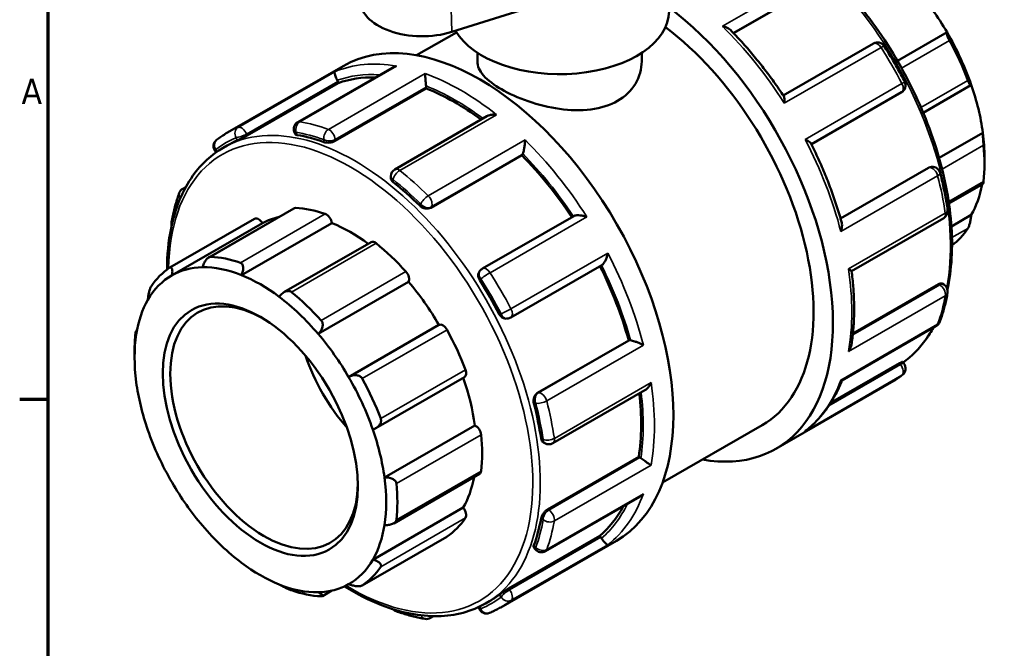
# Model space of a CAD drawing. Header units: millimetres. Extents: x 0 to 900, y -246 to 612.
# Tile 5 of 10: x 17 to 135, y 490 to 565. Entities that reach past the tile are written whole.
import ezdxf

# ---------------------------------------------------------------- set-up
doc = ezdxf.new("R2010")
doc.units = ezdxf.units.MM
for name, color, linetype, lineweight in [('Border (ANSI)', 7, 'Continuous', 70), ('Visible (ANSI)', 7, 'Continuous', 50), ('Visible Narrow (ANSI)', 7, 'Continuous', 35)]:
    doc.layers.add(name, color=color, linetype=linetype, lineweight=lineweight)
doc.styles.add('Note Text (ANSI)', font='tahoma.ttf')

# ---------------------------------------------------------------- blocks, each defined once
blk = doc.blocks.new('Borders Default Border')
at = {"layer": 'Border (ANSI)'}
blk.add_line((20, 519.75), (16.55, 519.75), dxfattribs=at)
at = {"layer": 'Border (ANSI)', "flags": 128}
blk.add_lwpolyline([(20, 20), (20, 574), (821, 574), (821, 20), (20, 20)], dxfattribs=at)
at = {"layer": 'Border (ANSI)', "insert": (16.78, 555.35), "char_height": 3.05, "attachment_point": 7, "style": 'Note Text (ANSI)'}
blk.add_mtext('A', dxfattribs=at)

msp = doc.modelspace()

# ---------------------------------------------------------------- linework, layer by layer
at = {"layer": 'Visible (ANSI)'}
for p, q in [((68.65, 564.023), (88.357, 570.215)), ((113.213, 569.977), (102.601, 563.866)), ((64.389, 561.206), (69.192, 563.972)), ((128.325, 563.979), (122.347, 560.537)), ((119.455, 562.64), (108.576, 556.376)), ((71.721, 561.506), (71.721, 560.453)), ((91.521, 561.506), (91.521, 560.453)), ((41.592, 551.886), (55.536, 559.916)), ((61.445, 559.712), (50.066, 553.159)), ((43.966, 551.536), (54.954, 557.864)), ((54.954, 557.864), (54.884, 558.046)), ((54.56, 550.886), (65.548, 557.214)), ((65.548, 557.214), (65.548, 557.377)), ((111.978, 550.484), (122.855, 556.748)), ((125.457, 554.281), (131.204, 557.591)), ((72.872, 553.858), (61.76, 547.459)), ((49.65, 551.98), (49.744, 551.74)), ((132.639, 551.879), (127.368, 548.843)), ((40.117, 549.645), (40.22, 549.517)), ((41.091, 550.074), (41.572, 550.351)), ((66.092, 542.841), (77.08, 549.169)), ((77.08, 549.169), (77.15, 549.27)), ((132.843, 548.893), (132.843, 548.111)), ((126.093, 547.668), (115.48, 541.557)), ((126.339, 547.748), (126.467, 547.76)), ((61.279, 546.627), (61.279, 546.427)), ((36.207, 545.117), (36.56, 545.32)), ((128.56, 543.352), (132.676, 545.723)), ((49.597, 542.766), (39.347, 536.864)), ((34.643, 535.633), (44.854, 541.513)), ((83.325, 541.834), (72.333, 535.505)), ((116.822, 535.206), (127.927, 541.601)), ((131.241, 541.972), (128.856, 540.599)), ((34.916, 534.702), (45.806, 540.973)), ((43.295, 534.724), (54.185, 540.995)), ((58.9, 538.701), (48.4, 532.655)), ((75.733, 529.612), (86.724, 535.941)), ((72.026, 535.224), (71.952, 535.119)), ((52.539, 527.629), (63.428, 533.9)), ((127.307, 533.636), (116.98, 527.689)), ((127.754, 533.701), (127.927, 533.602)), ((75.214, 529.476), (75.342, 529.488)), ((56.2, 522.445), (67.089, 528.716)), ((115.657, 522.045), (127.034, 528.596)), ((30.566, 527.99), (30.687, 528.06)), ((78.972, 520.533), (89.96, 526.86)), ((90.082, 526.872), (89.96, 526.86)), ((30.398, 524.82), (30.398, 525.602)), ((122.593, 524.102), (114.297, 519.325)), ((122.962, 524.269), (123.124, 524.068)), ((59.476, 516.285), (70.167, 522.442)), ((107.705, 513.797), (121.649, 521.827)), ((80.806, 514.466), (91.917, 520.864)), ((60.514, 510.345), (71.404, 516.615)), ((94.031, 509.731), (106.058, 516.657)), ((79.674, 514.566), (79.848, 514.466)), ((80.186, 506.5), (91.174, 512.828)), ((91.315, 512.747), (91.174, 512.828)), ((61.628, 504.809), (71.979, 510.77)), ((79.912, 501.461), (91.288, 508.012)), ((59.116, 500.438), (70.005, 506.709)), ((57.83, 497.327), (68.041, 503.207)), ((75.471, 496.966), (86.46, 503.294)), ((86.582, 503.143), (86.46, 503.294)), ((74.528, 494.691), (88.472, 502.721)), ((78.523, 501.892), (78.685, 501.691)), ((54.189, 496.709), (53.048, 496.052)), ((72.709, 495.168), (73.19, 495.444)), ((71.856, 494.724), (71.917, 494.566)), ((66.427, 493.633), (66.053, 493.418))]:
    msp.add_line(p, q, dxfattribs=at)
for centre, start, end in [((119.934, 561.808), 32.53013, 119.93599), ((122.376, 557.579), 299.93599, 27.47044), ((50.545, 552.327), 119.93599, 201.19789), ((40.866, 550.247), 127.65667, 218.80817), ((62.239, 546.627), 119.93599, 180), ((126.555, 546.804), 14.50821, 95.23725), ((36.687, 544.285), 119.93599, 159.76431), ((127.448, 542.433), 299.93599, 8.44379), ((35.793, 540.943), 169.84806, 195.48718), ((72.812, 534.673), 119.93599, 144.97291), ((127.448, 532.77), 349.84806, 60.06401), ((75.254, 530.444), 275.23725, 299.93599), ((126.555, 529.428), 299.93599, 339.76431), ((122.376, 523.466), 307.65667, 38.80817), ((80.327, 515.298), 240.06401, 299.93599), ((79.433, 502.293), 218.80817, 299.93599), ((62.239, 495.137), 223.9248, 250.25837), ((72.812, 494.913), 201.19789, 292.59424), ((65.574, 494.25), 260.3869, 299.93599)]:
    msp.add_arc(centre, 0.96, start, end, dxfattribs=at)
for centre, major_axis, ratio, start_param, end_param in [((117.683, 557.623), (-10.699, 18.58), 0.5780931, 4.7215888, 5.0212158), ((65.074, 567.797), (-7.465, 0), 0.5758617, 6.2462621, 8.3534483), ((81.621, 566.533), (-13.2, 0), 0.5758617, 0.3177162, 3.1415927), ((91.237, 542.394), (16.468, -28.597), 0.5780931, 5.8321585, 8.4871392), ((72.004, 531.319), (-16.468, 28.597), 0.5780931, 3.1415927, 6.2831853), ((91.237, 542.394), (14.821, -25.738), 0.5780931, 0, 2.2078118), ((117.683, 557.623), (-10.699, 18.58), 0.5780931, 4.3928973, 4.7215888), ((117.004, 557.233), (11.178, -19.411), 0.5780931, 1.2960845, 1.5352163), ((54.296, 557.992), (-0.479, 0.832), 0.5780931, 4.4525233, 4.6230607), ((69.048, 529.617), (-15.809, 27.453), 0.5780931, 5.9439307, 6.1802125), ((64.869, 557.768), (-0.479, 0.832), 0.5780931, 3.9289245, 4.099462), ((69.048, 529.617), (-15.809, 27.453), 0.5780931, 5.3594874, 5.6566137), ((117.683, 557.623), (-10.699, 18.58), 0.5780931, 4.0932703, 4.3928973), ((117.683, 557.623), (-10.699, 18.58), 0.5780931, 3.9289245, 4.0932703), ((57.381, 522.898), (-15.809, 27.453), 0.5780931, 6.210972, 6.2831853), ((57.381, 522.898), (15.809, -27.453), 0.5780931, 2.5457806, 2.6940746), ((117.004, 557.233), (11.178, -19.411), 0.5780931, 0.667766, 0.9068978), ((69.048, 529.617), (-15.809, 27.453), 0.5780931, 4.8219329, 5.1330149), ((76.563, 550.001), (0.479, -0.832), 0.5780931, 0.2637331, 0.4342705), ((57.381, 522.898), (15.809, -27.453), 0.5780931, 2.0221818, 2.1704758), ((117.683, 557.623), (10.699, -18.58), 0.5780931, 0.3233591, 0.5917189), ((50.076, 541.934), (-0.479, 0.832), 0.5780931, 5.933446, 6.2831853), ((56.448, 522.36), (-11.178, 19.411), 0.5780931, 5.6943142, 5.933446), ((45.333, 540.681), (-0.479, 0.832), 0.5780931, 4.7294465, 6.2831853), ((56.448, 522.36), (-10.699, 18.58), 0.5780931, 6.1054024, 6.2778529), ((53.516, 541.246), (0.479, -0.832), 0.5780931, 0.9595353, 2.5527216), ((56.448, 522.36), (10.699, -18.58), 0.5780931, 2.2185675, 2.5079417), ((117.004, 557.233), (11.178, -19.411), 0.5780931, 0.0689708, 0.2785792), ((59.379, 537.87), (-0.479, 0.832), 0.5780931, 5.3051275, 6.2831853), ((56.448, 522.36), (11.178, -19.411), 0.5780931, 1.924403, 2.1635348), ((46.237, 516.48), (-11.178, 19.411), 0.5780931, 5.6943142, 5.933446), ((46.237, 516.48), (-11.178, 19.411), 0.5780931, 0.0394474, 0.2785792), ((45.558, 516.089), (-10.699, 18.58), 0.5780931, 5.9782259, 6.2778529), ((45.558, 516.089), (-10.699, 18.58), 0.5780931, 5.6495344, 5.9782259), ((69.048, 529.617), (-15.809, 27.453), 0.5780931, 4.2956304, 4.6067677), ((45.558, 516.089), (-10.699, 18.58), 0.5780931, 6.2778529, 6.6065444), ((45.558, 516.089), (10.699, -18.58), 0.5780931, 2.2083147, 2.5079417), ((62.819, 534.597), (0.479, -0.832), 0.5780931, 0.3312168, 1.924403), ((57.381, 522.898), (15.809, -27.453), 0.5780931, 1.4985831, 1.646877), ((46.011, 516.35), (7.985, -13.865), 0.5780931, 2.3739895, 7.0507885), ((56.448, 522.36), (10.699, -18.58), 0.5780931, 1.5799962, 1.8796232), ((45.558, 516.089), (-10.699, 18.58), 0.5780931, 0.3233591, 0.6229861), ((45.558, 516.089), (10.699, -18.58), 0.5780931, 1.8796232, 2.2083147), ((46.237, 516.48), (-11.178, 19.411), 0.5780931, 5.0659957, 5.3051275), ((67.562, 527.881), (-0.479, 0.832), 0.5780931, 4.676809, 6.2699952), ((56.448, 522.36), (11.178, -19.411), 0.5780931, 1.2960845, 1.5352163), ((45.558, 516.089), (-10.699, 18.58), 0.5780931, 0.6229861, 0.9516776), ((46.237, 516.48), (11.178, -19.411), 0.5780931, 3.8093586, 3.9289245), ((45.558, 516.089), (10.699, -18.58), 0.5780931, 1.5799962, 1.8796232), ((90.421, 525.996), (-0.479, 0.832), 0.5780931, 5.8527822, 6.0233196), ((61.114, 525.048), (-7.985, 13.865), 0.5780931, 1.2512399, 1.8903528), ((45.558, 516.089), (10.699, -18.58), 0.5780931, 1.2513046, 1.5799962), ((46.237, 516.48), (-11.178, 19.411), 0.5780931, 4.4376772, 4.676809), ((56.448, 522.36), (10.699, -18.58), 0.5780931, 0.9516776, 1.2492377), ((69.688, 523.273), (0.479, -0.832), 0.5780931, 0, 1.2960845), ((45.558, 516.089), (-10.699, 18.58), 0.5780931, 0.9516776, 1.2513046), ((69.048, 529.617), (-15.809, 27.453), 0.5780931, 3.7720317, 4.0693309), ((57.381, 522.898), (15.809, -27.453), 0.5780931, 0.9749843, 1.1232782), ((71.5, 515.783), (0.479, -0.832), 0.5780931, 0.9068978, 2.500084), ((45.558, 516.089), (-10.699, 18.58), 0.5780931, 1.2513046, 1.5799962), ((45.558, 516.089), (10.699, -18.58), 0.5780931, 0.9516776, 1.2513046), ((56.448, 522.36), (11.178, -19.411), 0.5780931, 0.667766, 0.9068978), ((91.315, 511.962), (-0.479, 0.832), 0.5780931, 5.3291834, 5.4997209), ((45.558, 516.089), (10.699, -18.58), 0.5780931, 0.6229861, 0.9516776), ((56.448, 522.36), (10.699, -18.58), 0.5780931, 0.3233591, 0.5917189), ((71.5, 511.602), (0.479, -0.832), 0.5780931, 0, 0.667766), ((45.558, 516.089), (-10.699, 18.58), 0.5780931, 1.5799962, 1.8796232), ((46.237, 516.48), (-11.178, 19.411), 0.5780931, 3.8093586, 4.0484904), ((69.048, 529.617), (15.809, -27.453), 0.5780931, 0.1068402, 0.3443025), ((69.688, 506.198), (0.479, -0.832), 0.5780931, 0.2785792, 1.8717655), ((45.558, 516.089), (-10.699, 18.58), 0.5780931, 1.8796232, 2.2083147), ((45.558, 516.089), (10.699, -18.58), 0.5780931, 0.3233591, 0.6229861), ((56.448, 522.36), (11.178, -19.411), 0.5780931, 0.0394474, 0.2785792), ((57.381, 522.898), (15.809, -27.453), 0.5780931, 0.4513855, 0.5996795), ((67.562, 504.039), (0.479, -0.832), 0.5780931, 0, 0.0394474), ((86.242, 502.658), (-0.479, 0.832), 0.5780931, 4.8055846, 4.9761221), ((45.558, 516.089), (-10.699, 18.58), 0.5780931, 2.2083147, 2.5079417), ((45.558, 516.089), (10.699, -18.58), 0.5780931, 6.2778529, 6.6065444), ((46.237, 516.48), (11.178, -19.411), 0.5780931, 0.0394474, 0.2785792), ((45.558, 516.089), (10.699, -18.58), 0.5780931, 5.6495344, 5.9782259), ((45.558, 516.089), (10.699, -18.58), 0.5780931, 5.9782259, 6.2778529), ((46.237, 516.48), (11.178, -19.411), 0.5780931, 5.6943142, 5.933446), ((57.381, 522.898), (15.809, -27.453), 0.5780931, 0, 0.0760807)]:
    msp.add_ellipse(centre, major_axis=major_axis, ratio=ratio, start_param=start_param, end_param=end_param, dxfattribs=at)
msp.add_ellipse((45.558, 516.089), major_axis=(8.304, -14.42), ratio=0.5780931, dxfattribs=at)
for points, knots in [([(101.694, 579.241), (102.154, 579.097), (102.616, 578.934), (105.478, 577.819), (107.92, 576.406), (112.666, 572.771), (114.97, 570.547), (119.203, 565.522), (121.133, 562.722), (124.43, 556.827), (125.797, 553.732), (127.832, 547.553), (128.499, 544.47), (129.058, 538.619), (128.949, 535.851), (128.424, 533.262), (128.399, 533.144), (128.373, 533.026)], [6.0608785, 6.0608785, 6.0608785, 6.0608785, 6.1233782, 6.1233782, 6.4461542, 6.4461542, 6.7694719, 6.7694719, 7.0922168, 7.0922168, 7.4147424, 7.4147424, 7.7375525, 7.7375525, 8.06093, 8.06093, 8.0764992, 8.0764992, 8.0764992, 8.0764992]), ([(101.254, 564.7), (101.256, 564.7), (101.258, 564.7), (101.397, 564.673), (101.532, 564.637), (101.779, 564.548), (101.893, 564.495), (102.076, 564.384), (102.15, 564.328), (102.21, 564.267)], [-0.00062403, -0.00062403, -0.00062403, -0.00062403, 0, 0, 0.04256749, 0.04256749, 0.083165, 0.083165, 0.11609767, 0.11609767, 0.11609767, 0.11609767]), ([(108.648, 556.266), (108.264, 556.851), (107.868, 557.428), (107.059, 558.562), (106.645, 559.12), (105.8, 560.213), (105.369, 560.749), (104.491, 561.797), (104.044, 562.309), (103.137, 563.308), (102.677, 563.794), (102.21, 564.267)], [5.59826399, 5.59826399, 5.59826399, 5.59826399, 5.66294534, 5.66294534, 5.72762669, 5.72762669, 5.79230804, 5.79230804, 5.85698939, 5.85698939, 5.92167074, 5.92167074, 5.92167074, 5.92167074]), ([(128.616, 563), (128.584, 563.06), (128.552, 563.121), (128.492, 563.241), (128.465, 563.3), (128.391, 563.469), (128.355, 563.569), (128.302, 563.744), (128.288, 563.823), (128.289, 563.932), (128.303, 563.965), (128.325, 563.979)], [0.18102221, 0.18102221, 0.18102221, 0.18102221, 0.20143776, 0.20143776, 0.22185331, 0.22185331, 0.26268442, 0.26268442, 0.31236442, 0.31236442, 0.3590186, 0.3590186, 0.3590186, 0.3590186]), ([(120.743, 562.325), (120.921, 562.046), (121.097, 561.765), (121.443, 561.2), (121.614, 560.916), (121.951, 560.345), (122.116, 560.058), (122.443, 559.481), (122.603, 559.191), (122.919, 558.608), (123.075, 558.316), (123.227, 558.022)], [0.70911806, 0.70911806, 0.70911806, 0.70911806, 0.7396301, 0.7396301, 0.77014214, 0.77014214, 0.80065418, 0.80065418, 0.83116623, 0.83116623, 0.86167827, 0.86167827, 0.86167827, 0.86167827]), ([(91.521, 560.453), (91.521, 559.569), (91.276, 558.621), (90.269, 556.949), (89.508, 556.228), (87.734, 555.207), (86.615, 554.844), (84.176, 554.533), (82.856, 554.579), (80.385, 554.926), (79.065, 555.249), (76.626, 556.086), (75.506, 556.596), (73.734, 557.617), (72.972, 558.19), (71.966, 559.338), (71.721, 559.915), (71.721, 560.453)], [2.256135, 2.256135, 2.256135, 2.256135, 2.6322738, 2.6322738, 3.0084126, 3.0084126, 3.3845514, 3.3845514, 3.7606902, 3.7606902, 4.1366545, 4.1366545, 4.5126189, 4.5126189, 4.8885832, 4.8885832, 5.2645476, 5.2645476, 5.2645476, 5.2645476]), ([(54.817, 558.193), (54.777, 558.273), (54.739, 558.354), (54.666, 558.523), (54.633, 558.609), (54.57, 558.79), (54.545, 558.879), (54.513, 559.027), (54.506, 559.086), (54.507, 559.18), (54.515, 559.213), (54.532, 559.232), (54.532, 559.233), (54.532, 559.233)], [0, 0, 0, 0, 0.02699288, 0.02699288, 0.05796193, 0.05796193, 0.0992123, 0.0992123, 0.14004962, 0.14004962, 0.18293512, 0.18293512, 0.18355319, 0.18355319, 0.18355319, 0.18355319]), ([(61.988, 559.916), (61.986, 559.916), (61.984, 559.915), (61.844, 559.885), (61.709, 559.841), (61.536, 559.761), (61.49, 559.738), (61.445, 559.712)], [-0.000624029, -0.000624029, -0.000624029, -0.000624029, 0, 0, 0.042567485, 0.042567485, 0.058409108, 0.058409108, 0.058409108, 0.058409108]), ([(65.538, 557.516), (65.527, 557.594), (65.517, 557.68), (65.496, 557.871), (65.485, 557.974), (65.464, 558.207), (65.454, 558.334), (65.439, 558.562), (65.433, 558.665), (65.425, 558.85), (65.423, 558.932), (65.423, 559), (65.423, 559.001), (65.423, 559.002)], [0, 0, 0, 0, 0.02699288, 0.02699288, 0.05796193, 0.05796193, 0.0992123, 0.0992123, 0.14004962, 0.14004962, 0.18293512, 0.18293512, 0.18355319, 0.18355319, 0.18355319, 0.18355319]), ([(131.241, 557.66), (131.232, 557.617), (131.216, 557.59), (131.167, 557.583), (131.134, 557.606), (131.063, 557.699), (131.023, 557.766), (130.956, 557.902), (130.932, 557.953), (130.885, 558.064), (130.861, 558.124), (130.837, 558.187)], [0.34517896, 0.34517896, 0.34517896, 0.34517896, 0.39183314, 0.39183314, 0.44151314, 0.44151314, 0.48234424, 0.48234424, 0.50275979, 0.50275979, 0.52317534, 0.52317534, 0.52317534, 0.52317534]), ([(108.648, 556.266), (108.677, 556.222), (108.698, 556.16), (108.728, 556.003), (108.735, 555.905), (108.734, 555.686), (108.726, 555.564), (108.709, 555.435), (108.709, 555.433), (108.709, 555.431)], [0.06320478, 0.06320478, 0.06320478, 0.06320478, 0.0992123, 0.0992123, 0.14004962, 0.14004962, 0.18293512, 0.18293512, 0.18355319, 0.18355319, 0.18355319, 0.18355319]), ([(74.031, 554.045), (74.029, 554.045), (74.027, 554.045), (73.884, 554.06), (73.741, 554.064), (73.465, 554.045), (73.332, 554.025), (73.086, 553.959), (72.972, 553.915), (72.872, 553.858)], [-0.00062403, -0.00062403, -0.00062403, -0.00062403, 0, 0, 0.04256749, 0.04256749, 0.083165, 0.083165, 0.12142916, 0.12142916, 0.12142916, 0.12142916]), ([(40.279, 551.007), (40.363, 551.072), (40.447, 551.135), (40.618, 551.259), (40.704, 551.32), (40.877, 551.44), (40.965, 551.499), (41.141, 551.614), (41.231, 551.67), (41.41, 551.78), (41.501, 551.833), (41.592, 551.886)], [5.421507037, 5.421507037, 5.421507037, 5.421507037, 5.4371498, 5.4371498, 5.452792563, 5.452792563, 5.468435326, 5.468435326, 5.484078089, 5.484078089, 5.499720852, 5.499720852, 5.499720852, 5.499720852]), ([(132.73, 550.361), (132.725, 550.419), (132.719, 550.484), (132.707, 550.618), (132.701, 550.688), (132.684, 550.9), (132.673, 551.042), (132.656, 551.314), (132.649, 551.459), (132.64, 551.701), (132.638, 551.801), (132.639, 551.879)], [0.18102221, 0.18102221, 0.18102221, 0.18102221, 0.20143776, 0.20143776, 0.22185331, 0.22185331, 0.26268442, 0.26268442, 0.31236442, 0.31236442, 0.3590186, 0.3590186, 0.3590186, 0.3590186]), ([(43.966, 551.536), (43.88, 551.487), (43.776, 551.43), (43.555, 551.314), (43.439, 551.255), (43.224, 551.15), (43.111, 551.097), (42.911, 551.005), (42.824, 550.967), (42.758, 550.939)], [0, 0, 0, 0, 0.03612276, 0.03612276, 0.07224551, 0.07224551, 0.10900719, 0.10900719, 0.14576886, 0.14576886, 0.14576886, 0.14576886]), ([(49.996, 551.602), (49.914, 551.617), (49.844, 551.641), (49.772, 551.693), (49.753, 551.715), (49.744, 551.74)], [-0.145768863, -0.145768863, -0.145768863, -0.145768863, -0.109007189, -0.109007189, -0.086982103, -0.086982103, -0.086982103, -0.086982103]), ([(54.56, 550.886), (54.474, 550.837), (54.367, 550.792), (54.131, 550.722), (54.003, 550.699), (53.762, 550.675), (53.632, 550.674), (53.395, 550.696), (53.287, 550.719), (53.202, 550.75)], [0, 0, 0, 0, 0.03612276, 0.03612276, 0.07224551, 0.07224551, 0.10900719, 0.10900719, 0.14576886, 0.14576886, 0.14576886, 0.14576886]), ([(77.2, 549.363), (77.222, 549.419), (77.244, 549.488), (77.289, 549.654), (77.312, 549.752), (77.36, 549.988), (77.383, 550.126), (77.42, 550.392), (77.435, 550.521), (77.456, 550.769), (77.463, 550.889), (77.466, 550.999), (77.466, 551.001), (77.467, 551.002)], [0, 0, 0, 0, 0.02699288, 0.02699288, 0.05796193, 0.05796193, 0.0992123, 0.0992123, 0.14004962, 0.14004962, 0.18293512, 0.18293512, 0.18355319, 0.18355319, 0.18355319, 0.18355319]), ([(111.224, 551.075), (111.225, 551.074), (111.227, 551.074), (111.345, 551.024), (111.454, 550.971), (111.642, 550.864), (111.723, 550.809), (111.847, 550.704), (111.893, 550.652), (111.918, 550.603)], [-0.00062403, -0.00062403, -0.00062403, -0.00062403, 0, 0, 0.04256749, 0.04256749, 0.083165, 0.083165, 0.12090357, 0.12090357, 0.12090357, 0.12090357]), ([(34.312, 535.4), (34.32, 537.138), (34.48, 538.792), (35.292, 542.795), (36.182, 544.963), (38.436, 548.12), (39.671, 549.257), (41.091, 550.074)], [4.71779909, 4.71779909, 4.71779909, 4.71779909, 4.91933732, 4.91933732, 5.24170138, 5.24170138, 5.49972085, 5.49972085, 5.49972085, 5.49972085]), ([(115.631, 541.022), (115.455, 541.663), (115.263, 542.305), (114.851, 543.591), (114.631, 544.234), (114.162, 545.519), (113.913, 546.161), (113.388, 547.44), (113.112, 548.078), (112.535, 549.346), (112.233, 549.977), (111.918, 550.603)], [5.07391925, 5.07391925, 5.07391925, 5.07391925, 5.13859681, 5.13859681, 5.20327438, 5.20327438, 5.26795194, 5.26795194, 5.33262951, 5.33262951, 5.39730707, 5.39730707, 5.39730707, 5.39730707]), ([(61.56, 545.936), (61.475, 546.004), (61.401, 546.086), (61.303, 546.256), (61.279, 546.345), (61.279, 546.427)], [-0.145768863, -0.145768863, -0.145768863, -0.145768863, -0.109007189, -0.109007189, -0.072526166, -0.072526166, -0.072526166, -0.072526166]), ([(127.484, 547.045), (127.562, 546.743), (127.637, 546.442), (127.779, 545.841), (127.847, 545.541), (127.976, 544.943), (128.037, 544.645), (128.152, 544.05), (128.206, 543.753), (128.307, 543.162), (128.354, 542.868), (128.398, 542.574)], [1.23271683, 1.23271683, 1.23271683, 1.23271683, 1.26322887, 1.26322887, 1.29374092, 1.29374092, 1.32425296, 1.32425296, 1.354765, 1.354765, 1.38527705, 1.38527705, 1.38527705, 1.38527705]), ([(132.676, 545.723), (132.681, 545.726), (132.688, 545.74), (132.701, 545.789), (132.707, 545.819), (132.719, 545.894), (132.725, 545.94), (132.73, 545.992)], [0.457188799, 0.457188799, 0.457188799, 0.457188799, 0.482344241, 0.482344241, 0.502759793, 0.502759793, 0.523175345, 0.523175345, 0.523175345, 0.523175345]), ([(34.848, 541.112), (34.892, 541.36), (34.94, 541.605), (35.043, 542.089), (35.099, 542.329), (35.216, 542.802), (35.279, 543.036), (35.411, 543.498), (35.481, 543.726), (35.628, 544.176), (35.705, 544.398), (35.786, 544.617)], [4.89790826, 4.89790826, 4.89790826, 4.89790826, 4.9284203, 4.9284203, 4.95893235, 4.95893235, 4.98944439, 4.98944439, 5.01995643, 5.01995643, 5.05046847, 5.05046847, 5.05046847, 5.05046847]), ([(66.092, 542.841), (66.006, 542.792), (65.9, 542.757), (65.668, 542.727), (65.542, 542.733), (65.307, 542.778), (65.182, 542.821), (64.952, 542.941), (64.848, 543.017), (64.766, 543.097)], [0, 0, 0, 0, 0.03612276, 0.03612276, 0.07224551, 0.07224551, 0.10900719, 0.10900719, 0.14576886, 0.14576886, 0.14576886, 0.14576886]), ([(84.922, 541.733), (84.92, 541.733), (84.918, 541.734), (84.791, 541.779), (84.658, 541.818), (84.392, 541.879), (84.257, 541.903), (83.985, 541.932), (83.845, 541.938), (83.618, 541.923), (83.527, 541.909), (83.401, 541.872), (83.36, 541.855), (83.325, 541.834)], [-0.00062403, -0.00062403, -0.00062403, -0.00062403, 0, 0, 0.04256749, 0.04256749, 0.083165, 0.083165, 0.1251956, 0.1251956, 0.15665899, 0.15665899, 0.17559951, 0.17559951, 0.17559951, 0.17559951]), ([(130.837, 540.346), (130.861, 540.382), (130.885, 540.425), (130.932, 540.527), (130.956, 540.585), (131.023, 540.77), (131.063, 540.912), (131.134, 541.205), (131.167, 541.377), (131.216, 541.697), (131.232, 541.845), (131.241, 541.972)], [0.18102221, 0.18102221, 0.18102221, 0.18102221, 0.20143776, 0.20143776, 0.22185331, 0.22185331, 0.26268442, 0.26268442, 0.31236442, 0.31236442, 0.3590186, 0.3590186, 0.3590186, 0.3590186]), ([(115.631, 541.022), (115.653, 540.943), (115.664, 540.855), (115.67, 540.644), (115.659, 540.517), (115.613, 540.254), (115.577, 540.117), (115.529, 539.981), (115.528, 539.979), (115.528, 539.977)], [0.06784847, 0.06784847, 0.06784847, 0.06784847, 0.0992123, 0.0992123, 0.14004962, 0.14004962, 0.18293512, 0.18293512, 0.18355319, 0.18355319, 0.18355319, 0.18355319]), ([(38.577, 535.669), (38.621, 535.816), (38.681, 535.973), (38.831, 536.284), (38.923, 536.436), (39.102, 536.665), (39.198, 536.764), (39.344, 536.865), (39.394, 536.891), (39.49, 536.925), (39.537, 536.933), (39.58, 536.931)], [0.34517896, 0.34517896, 0.34517896, 0.34517896, 0.39183314, 0.39183314, 0.44151314, 0.44151314, 0.48234424, 0.48234424, 0.50275979, 0.50275979, 0.52317534, 0.52317534, 0.52317534, 0.52317534]), ([(86.724, 535.941), (86.758, 535.961), (86.793, 535.988), (86.887, 536.076), (86.944, 536.147), (87.07, 536.333), (87.135, 536.455), (87.247, 536.706), (87.295, 536.837), (87.377, 537.102), (87.411, 537.239), (87.436, 537.373), (87.436, 537.375), (87.436, 537.377)], [0.00863352, 0.00863352, 0.00863352, 0.00863352, 0.02699288, 0.02699288, 0.05796193, 0.05796193, 0.0992123, 0.0992123, 0.14004962, 0.14004962, 0.18293512, 0.18293512, 0.18355319, 0.18355319, 0.18355319, 0.18355319]), ([(34.625, 535.622), (34.658, 535.644), (34.689, 535.657), (34.749, 535.664), (34.776, 535.658), (34.85, 535.615), (34.887, 535.552), (34.939, 535.384), (34.953, 535.259), (34.952, 534.988), (34.938, 534.843), (34.916, 534.702)], [0.18102221, 0.18102221, 0.18102221, 0.18102221, 0.20143776, 0.20143776, 0.22185331, 0.22185331, 0.26268442, 0.26268442, 0.31236442, 0.31236442, 0.3590186, 0.3590186, 0.3590186, 0.3590186]), ([(43.174, 536.212), (43.221, 536.195), (43.265, 536.169), (43.342, 536.101), (43.375, 536.058), (43.456, 535.911), (43.485, 535.788), (43.505, 535.519), (43.49, 535.351), (43.416, 535.025), (43.36, 534.867), (43.295, 534.724)], [0.18102221, 0.18102221, 0.18102221, 0.18102221, 0.20143776, 0.20143776, 0.22185331, 0.22185331, 0.26268442, 0.26268442, 0.31236442, 0.31236442, 0.3590186, 0.3590186, 0.3590186, 0.3590186]), ([(116.448, 535.475), (116.449, 535.474), (116.451, 535.474), (116.535, 535.425), (116.608, 535.38), (116.722, 535.305), (116.766, 535.273), (116.809, 535.233), (116.82, 535.22), (116.821, 535.212)], [-0.00062403, -0.00062403, -0.00062403, -0.00062403, 0, 0, 0.04256749, 0.04256749, 0.083165, 0.083165, 0.10974428, 0.10974428, 0.10974428, 0.10974428]), ([(72.004, 534.097), (71.938, 534.2), (71.885, 534.32), (71.824, 534.562), (71.817, 534.685), (71.844, 534.898), (71.879, 535.004), (71.941, 535.102), (71.947, 535.11), (71.952, 535.119)], [-0.14576886, -0.14576886, -0.14576886, -0.14576886, -0.10900719, -0.10900719, -0.07224551, -0.07224551, -0.03612276, -0.03612276, -0.03256188, -0.03256188, -0.03256188, -0.03256188]), ([(116.804, 526.342), (116.89, 526.884), (116.959, 527.438), (117.063, 528.567), (117.098, 529.142), (117.134, 530.311), (117.134, 530.905), (117.102, 532.11), (117.07, 532.721), (116.97, 533.956), (116.904, 534.581), (116.821, 535.212)], [4.54566359, 4.54566359, 4.54566359, 4.54566359, 4.61163678, 4.61163678, 4.67760998, 4.67760998, 4.74358318, 4.74358318, 4.80955637, 4.80955637, 4.87552957, 4.87552957, 4.87552957, 4.87552957]), ([(32, 531.741), (32.01, 531.868), (32.026, 532.016), (32.074, 532.335), (32.107, 532.508), (32.178, 532.801), (32.218, 532.943), (32.285, 533.128), (32.309, 533.186), (32.356, 533.288), (32.38, 533.331), (32.404, 533.366)], [0.34517896, 0.34517896, 0.34517896, 0.34517896, 0.39183314, 0.39183314, 0.44151314, 0.44151314, 0.48234424, 0.48234424, 0.50275979, 0.50275979, 0.52317534, 0.52317534, 0.52317534, 0.52317534]), ([(127.307, 533.636), (127.393, 533.685), (127.481, 533.719), (127.636, 533.742), (127.704, 533.73), (127.754, 533.702), (127.754, 533.702), (127.754, 533.701)], [0.291908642, 0.291908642, 0.291908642, 0.291908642, 0.328031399, 0.328031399, 0.364154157, 0.364154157, 0.364248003, 0.364248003, 0.364248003, 0.364248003]), ([(47.821, 532.118), (47.913, 532.245), (48.025, 532.371), (48.283, 532.591), (48.43, 532.683), (48.696, 532.787), (48.83, 532.816), (49.021, 532.806), (49.083, 532.794), (49.199, 532.752), (49.253, 532.722), (49.3, 532.684)], [0.34517896, 0.34517896, 0.34517896, 0.34517896, 0.39183314, 0.39183314, 0.44151314, 0.44151314, 0.48234424, 0.48234424, 0.50275979, 0.50275979, 0.52317534, 0.52317534, 0.52317534, 0.52317534]), ([(128.393, 532.601), (128.349, 532.353), (128.301, 532.108), (128.198, 531.624), (128.143, 531.384), (128.025, 530.911), (127.962, 530.677), (127.83, 530.215), (127.76, 529.987), (127.613, 529.537), (127.536, 529.315), (127.455, 529.096)], [1.75631561, 1.75631561, 1.75631561, 1.75631561, 1.78682765, 1.78682765, 1.81733969, 1.81733969, 1.84785174, 1.84785174, 1.87836378, 1.87836378, 1.90887582, 1.90887582, 1.90887582, 1.90887582]), ([(75.214, 529.476), (75.202, 529.475), (75.191, 529.474), (75.074, 529.47), (74.965, 529.492), (74.766, 529.576), (74.664, 529.644), (74.484, 529.818), (74.407, 529.924), (74.351, 530.032)], [0.03214035, 0.03214035, 0.03214035, 0.03214035, 0.03612276, 0.03612276, 0.07224551, 0.07224551, 0.10900719, 0.10900719, 0.14576886, 0.14576886, 0.14576886, 0.14576886]), ([(52.893, 529.265), (52.937, 529.216), (52.974, 529.16), (53.031, 529.038), (53.052, 528.971), (53.088, 528.765), (53.078, 528.617), (53.012, 528.323), (52.942, 528.158), (52.76, 527.865), (52.652, 527.736), (52.539, 527.629)], [0.18102221, 0.18102221, 0.18102221, 0.18102221, 0.20143776, 0.20143776, 0.22185331, 0.22185331, 0.26268442, 0.26268442, 0.31236442, 0.31236442, 0.3590186, 0.3590186, 0.3590186, 0.3590186]), ([(126.681, 528.393), (126.413, 527.903), (126.121, 527.437), (125.015, 525.888), (124.08, 524.945), (123.021, 524.196)], [8.30239818, 8.30239818, 8.30239818, 8.30239818, 8.38329403, 8.38329403, 8.58709826, 8.58709826, 8.58709826, 8.58709826]), ([(30.511, 527.721), (30.517, 527.773), (30.523, 527.819), (30.534, 527.894), (30.54, 527.924), (30.557, 527.989), (30.568, 527.999), (30.585, 527.969), (30.593, 527.918), (30.601, 527.768), (30.603, 527.673), (30.602, 527.57)], [0.18102221, 0.18102221, 0.18102221, 0.18102221, 0.20143776, 0.20143776, 0.22185331, 0.22185331, 0.26268442, 0.26268442, 0.31236442, 0.31236442, 0.3590186, 0.3590186, 0.3590186, 0.3590186]), ([(91.741, 526.279), (91.739, 526.28), (91.738, 526.28), (91.642, 526.332), (91.537, 526.385), (91.315, 526.489), (91.198, 526.541), (90.951, 526.642), (90.818, 526.692), (90.589, 526.769), (90.492, 526.798), (90.323, 526.843), (90.252, 526.858), (90.19, 526.868), (90.188, 526.868), (90.187, 526.868)], [-0.00062403, -0.00062403, -0.00062403, -0.00062403, 0, 0, 0.04256749, 0.04256749, 0.083165, 0.083165, 0.1251956, 0.1251956, 0.15665899, 0.15665899, 0.18394205, 0.18394205, 0.18468882, 0.18468882, 0.18468882, 0.18468882]), ([(116.804, 526.342), (116.801, 526.325), (116.798, 526.308), (116.769, 526.158), (116.725, 526.026), (116.61, 525.77), (116.537, 525.644), (116.451, 525.525), (116.449, 525.524), (116.448, 525.522)], [0.093961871, 0.093961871, 0.093961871, 0.093961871, 0.099212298, 0.099212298, 0.140049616, 0.140049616, 0.182935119, 0.182935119, 0.183553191, 0.183553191, 0.183553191, 0.183553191]), ([(122.593, 524.102), (122.678, 524.151), (122.758, 524.194), (122.881, 524.253), (122.924, 524.269), (122.954, 524.272), (122.959, 524.271), (122.962, 524.268)], [0.291908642, 0.291908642, 0.291908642, 0.291908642, 0.328031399, 0.328031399, 0.364154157, 0.364154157, 0.378844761, 0.378844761, 0.378844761, 0.378844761]), ([(56.2, 522.445), (56.335, 522.521), (56.489, 522.585), (56.82, 522.667), (56.997, 522.681), (57.294, 522.648), (57.436, 522.609), (57.62, 522.503), (57.676, 522.461), (57.775, 522.363), (57.816, 522.308), (57.849, 522.248)], [0.34517896, 0.34517896, 0.34517896, 0.34517896, 0.39183314, 0.39183314, 0.44151314, 0.44151314, 0.48234424, 0.48234424, 0.50275979, 0.50275979, 0.52317534, 0.52317534, 0.52317534, 0.52317534]), ([(122.962, 522.706), (122.878, 522.641), (122.794, 522.578), (122.623, 522.454), (122.537, 522.392), (122.364, 522.273), (122.276, 522.214), (122.1, 522.099), (122.011, 522.043), (121.831, 521.933), (121.741, 521.879), (121.649, 521.827)], [2.279914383, 2.279914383, 2.279914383, 2.279914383, 2.295557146, 2.295557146, 2.311199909, 2.311199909, 2.326842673, 2.326842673, 2.342485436, 2.342485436, 2.358128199, 2.358128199, 2.358128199, 2.358128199]), ([(91.917, 520.864), (92.014, 520.92), (92.107, 520.994), (92.287, 521.172), (92.373, 521.279), (92.53, 521.512), (92.6, 521.64), (92.659, 521.773), (92.66, 521.775), (92.661, 521.777)], [0.06223787, 0.06223787, 0.06223787, 0.06223787, 0.0992123, 0.0992123, 0.14004962, 0.14004962, 0.18293512, 0.18293512, 0.18355319, 0.18355319, 0.18355319, 0.18355319]), ([(111.349, 516.029), (111.725, 516.323), (112.084, 516.64), (112.769, 517.32), (113.094, 517.682), (113.709, 518.45), (113.998, 518.855), (114.539, 519.704), (114.791, 520.149), (115.256, 521.073), (115.469, 521.552), (115.663, 522.048)], [4.00664517, 4.00664517, 4.00664517, 4.00664517, 4.07715735, 4.07715735, 4.14766954, 4.14766954, 4.21818172, 4.21818172, 4.2886939, 4.2886939, 4.35890759, 4.35890759, 4.35890759, 4.35890759]), ([(115.528, 522.08), (115.528, 522.08), (115.529, 522.08), (115.576, 522.056), (115.612, 522.043), (115.645, 522.041), (115.652, 522.042), (115.657, 522.045)], [-0.000624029, -0.000624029, -0.000624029, -0.000624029, 0, 0, 0.042567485, 0.042567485, 0.058905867, 0.058905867, 0.058905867, 0.058905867]), ([(78.53, 519.257), (78.501, 519.368), (78.487, 519.497), (78.499, 519.755), (78.524, 519.886), (78.603, 520.112), (78.66, 520.223), (78.802, 520.409), (78.886, 520.484), (78.972, 520.533)], [-0.14576886, -0.14576886, -0.14576886, -0.14576886, -0.10900719, -0.10900719, -0.07224551, -0.07224551, -0.03612276, -0.03612276, 0, 0, 0, 0]), ([(60.07, 517.434), (60.094, 517.372), (60.108, 517.307), (60.116, 517.173), (60.111, 517.105), (60.068, 516.905), (60.002, 516.778), (59.829, 516.544), (59.699, 516.427), (59.416, 516.243), (59.264, 516.174), (59.116, 516.126)], [0.18102221, 0.18102221, 0.18102221, 0.18102221, 0.20143776, 0.20143776, 0.22185331, 0.22185331, 0.26268442, 0.26268442, 0.31236442, 0.31236442, 0.3590186, 0.3590186, 0.3590186, 0.3590186]), ([(111.349, 516.029), (111.31, 515.999), (111.27, 515.97), (111.227, 515.942), (111.225, 515.941), (111.224, 515.939)], [0.168076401, 0.168076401, 0.168076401, 0.168076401, 0.182935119, 0.182935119, 0.183553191, 0.183553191, 0.183553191, 0.183553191]), ([(79.674, 514.566), (79.604, 514.606), (79.538, 514.672), (79.439, 514.843), (79.405, 514.948), (79.389, 515.056)], [0.072339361, 0.072339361, 0.072339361, 0.072339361, 0.109007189, 0.109007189, 0.145768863, 0.145768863, 0.145768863, 0.145768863]), ([(92.661, 511.824), (92.66, 511.825), (92.659, 511.825), (92.601, 511.859), (92.532, 511.901), (92.379, 511.999), (92.294, 512.055), (92.106, 512.181), (92.001, 512.254), (91.808, 512.389), (91.723, 512.45), (91.568, 512.565), (91.499, 512.616), (91.434, 512.667), (91.432, 512.668), (91.43, 512.669)], [-0.00062403, -0.00062403, -0.00062403, -0.00062403, 0, 0, 0.04256749, 0.04256749, 0.083165, 0.083165, 0.1251956, 0.1251956, 0.15665899, 0.15665899, 0.18394205, 0.18394205, 0.18468882, 0.18468882, 0.18468882, 0.18468882]), ([(60.514, 510.345), (60.671, 510.358), (60.84, 510.355), (61.181, 510.303), (61.35, 510.252), (61.613, 510.121), (61.728, 510.039), (61.855, 509.891), (61.89, 509.838), (61.941, 509.726), (61.957, 509.667), (61.963, 509.609)], [0.34517896, 0.34517896, 0.34517896, 0.34517896, 0.39183314, 0.39183314, 0.44151314, 0.44151314, 0.48234424, 0.48234424, 0.50275979, 0.50275979, 0.52317534, 0.52317534, 0.52317534, 0.52317534]), ([(91.288, 508.012), (91.332, 508.037), (91.375, 508.065), (91.533, 508.175), (91.64, 508.271), (91.738, 508.379), (91.739, 508.381), (91.741, 508.382)], [0.124592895, 0.124592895, 0.124592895, 0.124592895, 0.140049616, 0.140049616, 0.182935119, 0.182935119, 0.183553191, 0.183553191, 0.183553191, 0.183553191]), ([(79.389, 505.393), (79.405, 505.482), (79.439, 505.587), (79.538, 505.804), (79.604, 505.916), (79.745, 506.113), (79.829, 506.212), (80.007, 506.381), (80.101, 506.451), (80.186, 506.5)], [-0.14576886, -0.14576886, -0.14576886, -0.14576886, -0.10900719, -0.10900719, -0.07224551, -0.07224551, -0.03612276, -0.03612276, 0, 0, 0, 0]), ([(61.963, 505.24), (61.957, 505.188), (61.941, 505.136), (61.89, 505.038), (61.855, 504.991), (61.728, 504.863), (61.613, 504.793), (61.35, 504.682), (61.181, 504.64), (60.84, 504.598), (60.671, 504.597), (60.514, 504.609)], [0.18102221, 0.18102221, 0.18102221, 0.18102221, 0.20143776, 0.20143776, 0.22185331, 0.22185331, 0.26268442, 0.26268442, 0.31236442, 0.31236442, 0.3590186, 0.3590186, 0.3590186, 0.3590186]), ([(78.524, 501.892), (78.507, 501.913), (78.496, 501.94), (78.487, 502.03), (78.501, 502.103), (78.53, 502.181)], [0.086946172, 0.086946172, 0.086946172, 0.086946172, 0.109148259, 0.109148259, 0.145768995, 0.145768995, 0.145768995, 0.145768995]), ([(87.436, 502.241), (87.436, 502.241), (87.436, 502.241), (87.411, 502.237), (87.378, 502.246), (87.298, 502.291), (87.251, 502.326), (87.14, 502.426), (87.075, 502.492), (86.949, 502.638), (86.892, 502.709), (86.781, 502.857), (86.73, 502.93), (86.679, 503.007), (86.678, 503.009), (86.677, 503.011)], [-0.00062403, -0.00062403, -0.00062403, -0.00062403, 0, 0, 0.04256749, 0.04256749, 0.083165, 0.083165, 0.1251956, 0.1251956, 0.15665899, 0.15665899, 0.18394205, 0.18394205, 0.18468882, 0.18468882, 0.18468882, 0.18468882]), ([(59.116, 500.438), (59.264, 500.401), (59.416, 500.35), (59.699, 500.222), (59.829, 500.143), (60.002, 499.991), (60.068, 499.91), (60.111, 499.787), (60.116, 499.746), (60.108, 499.667), (60.094, 499.629), (60.07, 499.594)], [0.34517896, 0.34517896, 0.34517896, 0.34517896, 0.39183314, 0.39183314, 0.44151314, 0.44151314, 0.48234424, 0.48234424, 0.50275979, 0.50275979, 0.52317534, 0.52317534, 0.52317534, 0.52317534]), ([(49.3, 496.749), (49.253, 496.766), (49.199, 496.786), (49.083, 496.832), (49.021, 496.858), (48.83, 496.941), (48.696, 497.004), (48.43, 497.132), (48.283, 497.206), (48.025, 497.341), (47.913, 497.403), (47.821, 497.455)], [0.18102221, 0.18102221, 0.18102221, 0.18102221, 0.20143776, 0.20143776, 0.22185331, 0.22185331, 0.26268442, 0.26268442, 0.31236442, 0.31236442, 0.3590186, 0.3590186, 0.3590186, 0.3590186]), ([(57.849, 497.339), (57.816, 497.317), (57.775, 497.298), (57.676, 497.269), (57.62, 497.258), (57.436, 497.237), (57.294, 497.24), (56.997, 497.267), (56.82, 497.298), (56.489, 497.378), (56.335, 497.427), (56.2, 497.477)], [0.18102221, 0.18102221, 0.18102221, 0.18102221, 0.20143776, 0.20143776, 0.22185331, 0.22185331, 0.26268442, 0.26268442, 0.31236442, 0.31236442, 0.3590186, 0.3590186, 0.3590186, 0.3590186]), ([(52.539, 496.51), (52.652, 496.454), (52.76, 496.393), (52.942, 496.273), (53.012, 496.215), (53.078, 496.126), (53.088, 496.089), (53.052, 496.051), (53.031, 496.042), (52.974, 496.03), (52.937, 496.028), (52.893, 496.03)], [0.34517896, 0.34517896, 0.34517896, 0.34517896, 0.39183314, 0.39183314, 0.44151314, 0.44151314, 0.48234424, 0.48234424, 0.50275979, 0.50275979, 0.52317534, 0.52317534, 0.52317534, 0.52317534]), ([(72.709, 495.168), (71.016, 494.192), (69.062, 493.675), (64.812, 493.591), (62.507, 494.046), (58.68, 495.536), (57.183, 496.295), (55.696, 497.219)], [2.3581282, 2.3581282, 2.3581282, 2.3581282, 2.66587207, 2.66587207, 2.98178559, 2.98178559, 3.18105142, 3.18105142, 3.18105142, 3.18105142]), ([(74.351, 496.218), (74.407, 496.262), (74.484, 496.319), (74.664, 496.446), (74.766, 496.517), (74.965, 496.651), (75.074, 496.723), (75.285, 496.856), (75.386, 496.917), (75.471, 496.966)], [-0.14576886, -0.14576886, -0.14576886, -0.14576886, -0.10900719, -0.10900719, -0.07224551, -0.07224551, -0.03612276, -0.03612276, 0, 0, 0, 0]), ([(65.414, 493.303), (65.184, 493.342), (64.954, 493.386), (64.491, 493.482), (64.259, 493.535), (63.794, 493.65), (63.56, 493.713), (63.092, 493.846), (62.857, 493.917), (62.387, 494.069), (62.151, 494.149), (61.915, 494.234)], [2.80351316, 2.80351316, 2.80351316, 2.80351316, 2.8340252, 2.8340252, 2.86453724, 2.86453724, 2.89504929, 2.89504929, 2.92556133, 2.92556133, 2.95607337, 2.95607337, 2.95607337, 2.95607337]), ([(74.528, 494.691), (74.441, 494.642), (74.354, 494.593), (74.178, 494.497), (74.089, 494.451), (73.911, 494.36), (73.821, 494.316), (73.64, 494.229), (73.549, 494.187), (73.366, 494.106), (73.274, 494.066), (73.181, 494.027)], [2.358128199, 2.358128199, 2.358128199, 2.358128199, 2.372997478, 2.372997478, 2.387866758, 2.387866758, 2.402736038, 2.402736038, 2.417605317, 2.417605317, 2.432474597, 2.432474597, 2.432474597, 2.432474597])]:
    msp.add_open_spline(points, degree=3, knots=knots, dxfattribs=at)
msp.add_open_spline([(126.093, 547.668), (126.169, 547.712), (126.254, 547.74), (126.339, 547.748)], degree=3, dxfattribs=at)
at = {"layer": 'Visible Narrow (ANSI)'}
for p, q in [((68.251, 577.438), (68.65, 564.023)), ((112.921, 571.419), (101.254, 564.7)), ((102.564, 563.904), (113.284, 570.077)), ((122.838, 559.673), (128.616, 563)), ((108.709, 555.431), (120.376, 562.15)), ((54.532, 559.233), (42.865, 552.514)), ((50.32, 553.197), (61.988, 559.916)), ((65.423, 559.002), (53.756, 552.283)), ((43.895, 551.718), (54.884, 558.046)), ((122.891, 557.794), (111.224, 551.075)), ((130.837, 558.187), (125.181, 554.929)), ((54.56, 551.049), (65.548, 557.377)), ((62.364, 547.326), (74.031, 554.045)), ((49.996, 551.602), (49.867, 551.936)), ((42.628, 551.273), (42.758, 550.939)), ((43.966, 551.536), (43.895, 551.718)), ((53.202, 551.049), (53.202, 550.75)), ((54.56, 550.886), (54.56, 551.049)), ((77.467, 551.002), (65.799, 544.284)), ((40.374, 549.624), (40.187, 549.856)), ((127.734, 547.483), (132.73, 550.361)), ((66.162, 542.942), (77.15, 549.27)), ((126.215, 547.679), (115.495, 541.506)), ((126.093, 547.668), (126.215, 547.679)), ((61.56, 545.936), (61.56, 546.236)), ((115.528, 539.977), (127.195, 546.696)), ((132.73, 545.992), (128.527, 543.572)), ((39.58, 536.931), (49.791, 542.811)), ((64.895, 543.282), (64.766, 543.097)), ((66.092, 542.841), (66.162, 542.942)), ((53.385, 542.091), (43.174, 536.212)), ((73.254, 535.014), (84.922, 541.733)), ((128.115, 542.194), (116.448, 535.475)), ((128.919, 539.242), (130.837, 540.346)), ((49.3, 532.684), (59.51, 538.564)), ((87.436, 537.377), (75.769, 530.658)), ((63.104, 535.144), (52.893, 529.265)), ((72.004, 534.097), (72.134, 534.282)), ((127.448, 533.555), (116.962, 527.516)), ((127.307, 533.636), (127.448, 533.555)), ((116.448, 525.522), (128.115, 532.241)), ((74.575, 530.053), (74.351, 530.032)), ((57.849, 522.248), (68.06, 528.128)), ((127.195, 528.799), (115.528, 522.08)), ((90.082, 526.872), (79.094, 520.544)), ((80.073, 519.56), (91.741, 526.279)), ((122.715, 523.95), (114.065, 518.969)), ((122.593, 524.102), (122.715, 523.95)), ((70.281, 523.314), (60.07, 517.434)), ((111.224, 515.939), (122.891, 522.658)), ((92.661, 521.777), (80.994, 515.058)), ((79.094, 520.544), (78.972, 520.533)), ((78.53, 519.257), (78.754, 519.278)), ((61.963, 509.609), (72.174, 515.489)), ((79.648, 514.907), (79.389, 515.056)), ((91.315, 512.747), (80.327, 506.419)), ((80.994, 505.105), (92.661, 511.824)), ((72.174, 511.12), (61.963, 505.24)), ((91.741, 508.382), (80.073, 501.664)), ((80.327, 506.419), (80.186, 506.5)), ((60.07, 499.594), (70.281, 505.474)), ((79.389, 505.393), (79.648, 505.243)), ((68.06, 503.219), (57.849, 497.339)), ((86.582, 503.143), (75.593, 496.815)), ((75.769, 495.523), (87.436, 502.241)), ((78.754, 501.902), (78.53, 502.181)), ((74.351, 496.218), (74.575, 495.94)), ((75.593, 496.815), (75.471, 496.966)), ((72.134, 494.523), (72.024, 494.804))]:
    msp.add_line(p, q, dxfattribs=at)
for centre, major_axis, ratio, start_param, end_param in [((106.341, 551.092), (15.809, -27.453), 0.5780931, 0.5846638, 2.5607944), ((93.514, 543.705), (16.468, -28.597), 0.5780931, 1.6490101, 2.0200487), ((119.934, 561.808), (-0.479, 0.832), 0.5780931, 4.7906028, 6.2831853), ((119.934, 561.808), (0.809, 0.516), 0.0637551, 0, 0.9529615), ((105.181, 550.424), (16.468, -28.597), 0.5780931, 1.4964499, 1.6490101), ((69.727, 530.007), (-16.468, 28.597), 0.5780931, 5.8378003, 6.2088389), ((69.048, 529.617), (-15.989, 27.765), 0.5780931, 5.9134069, 6.1788752), ((69.727, 530.007), (-16.468, 28.597), 0.5780931, 5.3142016, 5.6852401), ((122.376, 557.579), (0.479, -0.832), 0.5780931, 0, 1.4964499), ((122.376, 557.579), (0.852, 0.443), 0.0606086, 5.3300842, 6.2831853), ((69.048, 529.617), (15.989, -27.765), 0.5780931, 2.2094314, 2.5136838), ((56.9, 522.621), (15.809, -27.453), 0.5780931, 0, 3.1415927), ((50.545, 552.327), (0.16, 0.947), 0.7363687, 0.5463366, 2.1171329), ((50.545, 552.327), (-0.479, 0.832), 0.5780931, 5.8378003, 6.2831853), ((58.06, 523.289), (-16.468, 28.597), 0.5780931, 5.6852401, 5.8378003), ((58.06, 523.289), (-16.468, 28.597), 0.5780931, 6.2088389, 6.2831853), ((43.307, 551.664), (-0.369, 0.886), 0.8137167, 0.1044607, 1.675257), ((43.307, 551.664), (-0.479, 0.832), 0.5780931, 4.4525233, 6.2088389), ((50.545, 552.327), (-0.895, -0.347), 0.2096643, 0, 0.6325883), ((57.381, 522.898), (15.989, -27.765), 0.5780931, 2.5436475, 2.6962077), ((53.881, 551.44), (-0.324, -0.904), 0.6743951, 3.8130261, 5.3838224), ((53.881, 551.44), (0.479, -0.832), 0.5780931, 0.7873319, 2.5436475), ((56.448, 522.36), (-15.49, 26.899), 0.5780931, 2.3327438, 7.0491396), ((40.866, 550.247), (-0.586, 0.76), 0.8134763, 0, 1.460955), ((57.381, 522.898), (-15.989, 27.765), 0.5780931, 6.2088389, 6.3613991), ((43.307, 551.664), (-0.895, -0.347), 0.2096643, 0.6325883, 2.2033847), ((53.881, 551.44), (-0.96, 0), 0.5758617, 0.7853982, 2.3561945), ((69.727, 530.007), (-16.468, 28.597), 0.5780931, 4.7906028, 5.1616414), ((93.514, 543.705), (16.468, -28.597), 0.5780931, 1.1254114, 1.4964499), ((40.866, 550.247), (-0.748, -0.602), 0.2127125, 5.6501028, 6.2831853), ((69.048, 529.617), (15.989, -27.765), 0.5780931, 1.6791046, 1.990085), ((62.239, 546.627), (0.596, 0.752), 0.4619517, 0.8608284, 2.4316247), ((62.239, 546.627), (-0.479, 0.832), 0.5780931, 5.3142016, 6.2831853), ((58.06, 523.289), (-16.468, 28.597), 0.5780931, 5.1616414, 5.3142016), ((126.555, 546.804), (-0.088, 0.956), 0.7885742, 0, 0.3479284), ((126.555, 546.804), (-0.479, 0.832), 0.5780931, 4.267004, 6.0233196), ((62.239, 546.627), (-0.96, 0), 0.5758617, 0, 0.7853982), ((57.381, 522.898), (15.989, -27.765), 0.5780931, 2.0200487, 2.1726089), ((126.555, 546.804), (0.929, 0.24), 0.3515246, 5.3779531, 6.2831853), ((105.181, 550.424), (16.468, -28.597), 0.5780931, 0.9728512, 1.1254114), ((36.687, 544.285), (-0.479, 0.832), 0.5780931, 5.8238688, 6.2831853), ((36.687, 544.285), (-0.901, 0.332), 0.7350037, 0, 0.8659035), ((65.574, 543.673), (-0.673, -0.685), 0.3543698, 4.0459234, 5.6167198), ((65.574, 543.673), (0.479, -0.832), 0.5780931, 0.2637331, 2.0200487), ((65.574, 543.673), (0.786, -0.551), 0.7877574, 4.3598087, 5.930605), ((127.448, 542.433), (0.95, 0.141), 0.459347, 5.4210496, 6.2831853), ((127.448, 542.433), (0.479, -0.832), 0.5780931, 0, 0.9728512), ((35.793, 540.943), (-0.945, 0.169), 0.6726135, 0, 0.4605929), ((69.727, 530.007), (-16.468, 28.597), 0.5780931, 4.267004, 4.6380426), ((72.812, 534.673), (-0.479, 0.832), 0.5780931, 4.7906028, 6.2831853), ((69.048, 529.617), (15.989, -27.765), 0.5780931, 1.155375, 1.4663661), ((93.514, 543.705), (16.468, -28.597), 0.5780931, 0.6018126, 0.9728512), ((72.812, 534.673), (-0.786, 0.551), 0.7877574, 0, 1.218216), ((72.812, 534.673), (0.809, 0.516), 0.0637551, 0.9529615, 2.5237578), ((57.381, 522.898), (15.989, -27.765), 0.5780931, 1.4964499, 1.6490101), ((58.06, 523.289), (-16.468, 28.597), 0.5780931, 4.6380426, 4.7906028), ((127.448, 532.77), (0.479, 0.832), 0.5780931, 0, 0.7834645), ((127.448, 532.77), (-0.479, 0.832), 0.5780931, 3.7434052, 5.4997209), ((105.181, 550.424), (16.468, -28.597), 0.5780931, 0.4492524, 0.6018126), ((127.448, 532.77), (0.945, -0.169), 0.6726135, 5.608996, 6.2831853), ((75.254, 530.444), (-0.852, -0.443), 0.0606086, 0.6176953, 2.1884916), ((75.254, 530.444), (0.479, -0.832), 0.5780931, 0, 1.4964499), ((75.254, 530.444), (0.088, -0.956), 0.7885742, 5.0603173, 6.2831853), ((106.341, 551.092), (15.809, -27.453), 0.5780931, 0.0563737, 0.3443025), ((126.555, 529.428), (0.479, -0.832), 0.5780931, 0, 0.4492524), ((126.555, 529.428), (0.901, -0.332), 0.7350037, 5.7332634, 6.2831853), ((122.376, 523.466), (0.748, 0.602), 0.2127125, 0, 0.9377138), ((122.376, 523.466), (0.479, -0.832), 0.5780931, 0.0782138, 1.8345294), ((105.181, 550.424), (16.468, -28.597), 0.5780931, 0, 0.0782138), ((122.376, 523.466), (0.586, -0.76), 0.8134763, 6.173344, 6.2831853), ((69.727, 530.007), (-16.468, 28.597), 0.5780931, 3.7434052, 4.1144438), ((93.514, 543.705), (16.468, -28.597), 0.5780931, 0.0782138, 0.4492524), ((79.433, 519.669), (-0.088, 0.956), 0.7885742, 0.3479284, 1.9187247), ((79.433, 519.669), (-0.479, 0.832), 0.5780931, 4.267004, 6.0233196), ((69.048, 529.617), (15.989, -27.765), 0.5780931, 0.6317763, 0.9361312), ((79.433, 519.669), (0.929, 0.24), 0.3515246, 3.8071568, 5.3779531), ((57.381, 522.898), (15.989, -27.765), 0.5780931, 0.9728512, 1.1254114), ((58.06, 523.289), (-16.468, 28.597), 0.5780931, 4.1144438, 4.267004), ((80.327, 515.298), (-0.95, -0.141), 0.459347, 0.7086606, 2.279457), ((80.327, 515.298), (0.479, -0.832), 0.5780931, 0, 0.9728512), ((80.327, 515.298), (-0.479, -0.832), 0.5780931, 5.4958534, 6.2831853), ((69.727, 530.007), (16.468, -28.597), 0.5780931, 0.0782138, 0.4492524), ((69.048, 529.617), (15.989, -27.765), 0.5780931, 0.1081775, 0.3743798), ((80.327, 505.634), (0.479, 0.832), 0.5780931, 0.7834645, 2.3542608), ((80.327, 505.634), (0.479, -0.832), 0.5780931, 0.6018126, 2.3581282), ((57.381, 522.898), (15.989, -27.765), 0.5780931, 0.4492524, 0.6018126), ((80.327, 505.634), (0.945, -0.169), 0.6726135, 4.0381997, 5.608996), ((58.06, 523.289), (-16.468, 28.597), 0.5780931, 3.590845, 3.7434052), ((79.433, 502.293), (-0.748, -0.602), 0.2127125, 5.6501028, 6.2831853), ((79.433, 502.293), (-0.901, 0.332), 0.7350037, 1.0208744, 2.5916708), ((79.433, 502.293), (0.479, -0.832), 0.5780931, 0, 0.4492524), ((75.254, 496.33), (0.748, 0.602), 0.2127125, 0.9377138, 2.5085101), ((75.254, 496.33), (0.479, -0.832), 0.5780931, 0.0782138, 1.8345294), ((57.381, 522.898), (15.989, -27.765), 0.5780931, 6.2088389, 6.3613991), ((58.06, 523.289), (16.468, -28.597), 0.5780931, 0, 0.0782138), ((75.254, 496.33), (0.586, -0.76), 0.8134763, 4.6025476, 6.173344), ((62.239, 495.137), (-0.324, -0.904), 0.6743951, 5.8105095, 6.2831853), ((65.574, 494.25), (-0.16, -0.947), 0.7363687, 5.4078953, 6.2831853), ((72.812, 494.913), (-0.895, -0.347), 0.2096643, 0, 0.6325883), ((72.812, 494.913), (0.369, -0.886), 0.8137167, 4.8168497, 6.2831853), ((65.574, 494.25), (0.479, -0.832), 0.5780931, 0, 0.4772805)]:
    msp.add_ellipse(centre, major_axis=major_axis, ratio=ratio, start_param=start_param, end_param=end_param, dxfattribs=at)

# ---------------------------------------------------------------- block references
msp.add_blockref('Borders Default Border', (0, 0))

doc.saveas('drawing.dxf')
